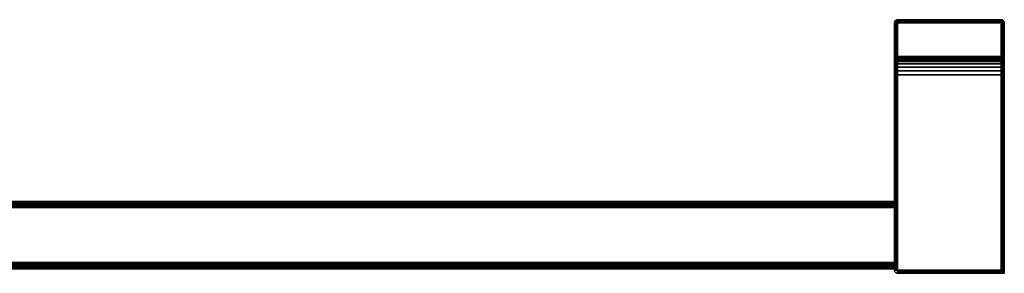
# Model space of a CAD drawing. Header units: millimetres. Extents: x -18 to 628, y -83 to 0.
# Tile 2 of 2: x 305 to 628, y -83 to 0. Entities that reach past the tile are written whole.
import ezdxf

# ---------------------------------------------------------------- set-up
doc = ezdxf.new("R2010")
doc.units = ezdxf.units.MM
doc.layers.add('P-SANR-FIXT', color=6, linetype='Continuous', lineweight=30)

# ---------------------------------------------------------------- blocks, each defined once
blk = doc.blocks.new('FamilyGeomCombination_347448-_3D_')
at = {"layer": 'P-SANR-FIXT'}
mesh = blk.add_polyface(dxfattribs=at)
corners = [(593, 0, 1100), (627, 0, 1100), (627, 0, 1051), (593, 0, 1051)]
mesh.append_faces([[corners[k] for k in face] for face in [(0, 1, 2, 3)]])
mesh = blk.add_polyface(dxfattribs=at)
corners = [(593, -82, 1100), (627, -82, 1100), (627, 0, 1100), (593, 0, 1100)]
mesh.append_faces([[corners[k] for k in face] for face in [(0, 1, 2, 3)]])
mesh = blk.add_polyface(dxfattribs=at)
corners = [(593, 0, 1051), (592.74, -0.03, 1051), (592.5, -0.13, 1051), (592.29, -0.29, 1051), (592.13, -0.5, 1051), (592.03, -0.74, 1051), (592, -1, 1051), (592, -1, 1099), (592.03, -0.74, 1099.26), (592.13, -0.5, 1099.5), (592.29, -0.29, 1099.71), (592.5, -0.13, 1099.87), (592.74, -0.03, 1099.97), (593, 0, 1100)]
mesh.append_faces([[corners[k] for k in face] for face in [(8, 9, 4, 5), (3, 4, 9, 10), (11, 12, 1, 2), (2, 3, 10, 11)]], dxfattribs={"vtx1": -1, "vtx3": -1})
mesh.append_faces([[corners[k] for k in face] for face in [(5, 6, 7, 8), (12, 13, 0, 1)]], dxfattribs={"vtx3": -1})
mesh = blk.add_polyface(dxfattribs=at)
corners = [(593, 0, 1100), (592.74, -0.03, 1099.97), (592.5, -0.13, 1099.87), (592.29, -0.29, 1099.71), (592.13, -0.5, 1099.5), (592.03, -0.74, 1099.26), (592, -1, 1099), (592, -61.5, 1099), (592, -79.5, 1099), (592, -82, 1099), (592.03, -82, 1099.26), (592.13, -82, 1099.5), (592.29, -82, 1099.71), (592.5, -82, 1099.87), (592.74, -82, 1099.97), (593, -82, 1100)]
mesh.append_faces([[corners[k] for k in face] for face in [(1, 14, 15, 0)]], dxfattribs={"vtx0": -1})
mesh.append_faces([[corners[k] for k in face] for face in [(4, 7, 3)]], dxfattribs={"vtx0": -1, "vtx1": -1})
mesh.append_faces([[corners[k] for k in face] for face in [(12, 3, 7)]], dxfattribs={"vtx0": -1, "vtx1": -1, "vtx2": -1})
mesh.append_faces([[corners[k] for k in face] for face in [(7, 10, 11), (7, 11, 12), (3, 12, 13, 2), (2, 13, 14, 1)]], dxfattribs={"vtx0": -1, "vtx2": -1})
mesh.append_faces([[corners[k] for k in face] for face in [(6, 7, 5)]], dxfattribs={"vtx1": -1})
mesh.append_faces([[corners[k] for k in face] for face in [(4, 5, 7)]], dxfattribs={"vtx1": -1, "vtx2": -1})
mesh.append_faces([[corners[k] for k in face] for face in [(8, 9, 10, 7)]], dxfattribs={"vtx2": -1})
mesh = blk.add_polyface(dxfattribs=at)
corners = [(592, -1, 1099), (592, -1, 1051), (592, -12, 1051), (592, -12, 1082), (592, -12.2, 1083.55), (592, -12.8, 1085), (592, -13.76, 1086.24), (592, -15, 1087.2), (592, -16.45, 1087.8), (592, -18, 1088), (592, -61.5, 1088), (592, -60.98, 1088.07), (592, -60.5, 1088.27), (592, -60.09, 1088.59), (592, -59.77, 1089), (592, -59.57, 1089.48), (592, -59.5, 1090), (592, -59.5, 1097), (592, -59.57, 1097.52), (592, -59.77, 1098), (592, -60.09, 1098.41), (592, -60.5, 1098.73), (592, -60.98, 1098.93), (592, -61.5, 1099), (592, -82, 1088), (592, -82, 1099), (592, -79.5, 1099), (592, -80.02, 1098.93), (592, -80.5, 1098.73), (592, -80.91, 1098.41), (592, -81.23, 1098), (592, -81.43, 1097.52), (592, -81.5, 1097), (592, -81.5, 1090), (592, -81.43, 1089.48), (592, -81.23, 1089), (592, -80.91, 1088.59), (592, -80.5, 1088.27), (592, -80.02, 1088.07), (592, -79.5, 1088)]
mesh.append_faces([[corners[k] for k in face] for face in [(3, 1, 2)]], dxfattribs={"vtx0": -1})
mesh.append_faces([[corners[k] for k in face] for face in [(18, 9, 17), (19, 9, 18), (14, 9, 13), (12, 9, 11), (9, 0, 8), (30, 25, 29), (35, 24, 34)]], dxfattribs={"vtx0": -1, "vtx1": -1})
mesh.append_faces([[corners[k] for k in face] for face in [(9, 15, 16), (9, 14, 15), (9, 19, 20), (25, 30, 31), (24, 35, 36)]], dxfattribs={"vtx0": -1, "vtx2": -1})
mesh.append_faces([[corners[k] for k in face] for face in [(26, 27, 25)]], dxfattribs={"vtx1": -1})
mesh.append_faces([[corners[k] for k in face] for face in [(16, 17, 9), (21, 22, 0), (5, 6, 0), (4, 5, 0), (12, 13, 9), (7, 8, 0), (6, 7, 0), (28, 29, 25), (27, 28, 25), (31, 32, 25), (36, 37, 24), (37, 38, 24), (33, 34, 24)]], dxfattribs={"vtx1": -1, "vtx2": -1})
mesh.append_faces([[corners[k] for k in face] for face in [(20, 21, 0, 9)]], dxfattribs={"vtx1": -1, "vtx2": -1, "vtx3": -1})
mesh.append_faces([[corners[k] for k in face] for face in [(3, 4, 0, 1), (24, 25, 32, 33)]], dxfattribs={"vtx1": -1, "vtx3": -1})
mesh.append_faces([[corners[k] for k in face] for face in [(22, 23, 0), (9, 10, 11), (38, 39, 24)]], dxfattribs={"vtx2": -1})
mesh = blk.add_polyface(dxfattribs=at)
corners = [(592, -1, 1051), (592.03, -1, 1050.74), (592.13, -1, 1050.5), (592.29, -1, 1050.29), (592.5, -1, 1050.13), (592.74, -1, 1050.03), (593, -1, 1050), (593, -12, 1050), (592.74, -12, 1050.03), (592.5, -12, 1050.13), (592.29, -12, 1050.29), (592.13, -12, 1050.5), (592.03, -12, 1050.74), (592, -12, 1051)]
mesh.append_faces([[corners[k] for k in face] for face in [(0, 1, 12, 13), (7, 8, 5, 6)]], dxfattribs={"vtx1": -1})
mesh.append_faces([[corners[k] for k in face] for face in [(1, 2, 11, 12), (10, 11, 2, 3), (3, 4, 9, 10), (4, 5, 8, 9)]], dxfattribs={"vtx1": -1, "vtx3": -1})
mesh = blk.add_polyface(dxfattribs=at)
corners = [(593, -1, 1050), (593, -0.74, 1050.03), (593, -0.5, 1050.13), (593, -0.29, 1050.29), (593, -0.13, 1050.5), (593, -0.03, 1050.74), (593, 0, 1051), (627, 0, 1051), (627, -0.03, 1050.74), (627, -0.13, 1050.5), (627, -0.29, 1050.29), (627, -0.5, 1050.13), (627, -0.74, 1050.03), (627, -1, 1050)]
mesh.append_faces([[corners[k] for k in face] for face in [(8, 5, 6, 7)]], dxfattribs={"vtx0": -1})
mesh.append_faces([[corners[k] for k in face] for face in [(12, 1, 2, 11), (11, 2, 3, 10), (9, 4, 5, 8), (4, 9, 10, 3)]], dxfattribs={"vtx0": -1, "vtx2": -1})
mesh.append_faces([[corners[k] for k in face] for face in [(13, 0, 1, 12)]], dxfattribs={"vtx2": -1})
mesh = blk.add_polyface(dxfattribs=at)
corners = [(593, -1, 1050), (627, -1, 1050), (627, -12, 1050), (593, -12, 1050)]
mesh.append_faces([[corners[k] for k in face] for face in [(0, 1, 2, 3)]])
mesh = blk.add_polyface(dxfattribs=at)
corners = [(628, -1, 1051), (627.97, -0.74, 1051), (627.87, -0.5, 1051), (627.71, -0.29, 1051), (627.5, -0.13, 1051), (627.26, -0.03, 1051), (627, 0, 1051), (627, 0, 1100), (627.26, -0.03, 1099.97), (627.5, -0.13, 1099.87), (627.71, -0.29, 1099.71), (627.87, -0.5, 1099.5), (627.97, -0.74, 1099.26), (628, -1, 1099)]
mesh.append_faces([[corners[k] for k in face] for face in [(8, 5, 6, 7)]], dxfattribs={"vtx0": -1})
mesh.append_faces([[corners[k] for k in face] for face in [(12, 1, 2, 11), (11, 2, 3, 10), (9, 4, 5, 8), (4, 9, 10, 3)]], dxfattribs={"vtx0": -1, "vtx2": -1})
mesh.append_faces([[corners[k] for k in face] for face in [(13, 0, 1, 12)]], dxfattribs={"vtx2": -1})
mesh = blk.add_polyface(dxfattribs=at)
corners = [(628, -1, 1099), (627.97, -0.74, 1099.26), (627.87, -0.5, 1099.5), (627.71, -0.29, 1099.71), (627.5, -0.13, 1099.87), (627.26, -0.03, 1099.97), (627, 0, 1100), (627, -82, 1100), (627.22, -82.22, 1099.97), (627.44, -82.44, 1099.9), (627.65, -82.65, 1099.76), (627.82, -82.82, 1099.57), (627.95, -82.95, 1099.31), (628, -83, 1099)]
mesh.append_faces([[corners[k] for k in face] for face in [(13, 1, 12), (10, 4, 9), (9, 5, 8), (4, 10, 3)]], dxfattribs={"vtx0": -1, "vtx1": -1})
mesh.append_faces([[corners[k] for k in face] for face in [(12, 1, 2), (11, 2, 3), (2, 11, 12), (3, 10, 11), (9, 4, 5), (8, 5, 6)]], dxfattribs={"vtx0": -1, "vtx2": -1})
mesh.append_faces([[corners[k] for k in face] for face in [(0, 1, 13)]], dxfattribs={"vtx1": -1})
mesh.append_faces([[corners[k] for k in face] for face in [(6, 7, 8)]], dxfattribs={"vtx2": -1})
mesh = blk.add_polyface(dxfattribs=at)
corners = [(628, -12, 1051), (627.97, -12, 1050.74), (627.87, -12, 1050.5), (627.71, -12, 1050.29), (627.5, -12, 1050.13), (627.26, -12, 1050.03), (627, -12, 1050), (627, -1, 1050), (627.26, -1, 1050.03), (627.5, -1, 1050.13), (627.71, -1, 1050.29), (627.87, -1, 1050.5), (627.97, -1, 1050.74), (628, -1, 1051)]
mesh.append_faces([[corners[k] for k in face] for face in [(0, 1, 12, 13), (7, 8, 5, 6)]], dxfattribs={"vtx1": -1})
mesh.append_faces([[corners[k] for k in face] for face in [(1, 2, 11, 12), (10, 11, 2, 3), (3, 4, 9, 10), (4, 5, 8, 9)]], dxfattribs={"vtx1": -1, "vtx3": -1})
mesh = blk.add_polyface(dxfattribs=at)
corners = [(628, -83, 1099), (628, -83, 1088), (628, -18, 1088), (628, -16.45, 1087.8), (628, -15, 1087.2), (628, -13.76, 1086.24), (628, -12.8, 1085), (628, -12.2, 1083.55), (628, -12, 1082), (628, -12, 1051), (628, -1, 1051), (628, -1, 1099)]
mesh.append_faces([[corners[k] for k in face] for face in [(4, 11, 3), (3, 11, 2)]], dxfattribs={"vtx0": -1, "vtx1": -1})
mesh.append_faces([[corners[k] for k in face] for face in [(11, 4, 5)]], dxfattribs={"vtx0": -1, "vtx2": -1})
mesh.append_faces([[corners[k] for k in face] for face in [(7, 8, 11), (6, 7, 11), (5, 6, 11)]], dxfattribs={"vtx1": -1, "vtx2": -1})
mesh.append_faces([[corners[k] for k in face] for face in [(0, 1, 2, 11)]], dxfattribs={"vtx2": -1})
mesh.append_faces([[corners[k] for k in face] for face in [(8, 9, 10, 11)]], dxfattribs={"vtx3": -1})
mesh = blk.add_polyface(dxfattribs=at)
corners = [(592, -12, 1051), (592.03, -12.26, 1051), (592.13, -12.5, 1051), (592.29, -12.71, 1051), (592.5, -12.87, 1051), (592.74, -12.97, 1051), (593, -13, 1051), (593, -13, 1082), (592.74, -12.97, 1082), (592.5, -12.87, 1082), (592.29, -12.71, 1082), (592.13, -12.5, 1082), (592.03, -12.26, 1082), (592, -12, 1082)]
mesh.append_faces([[corners[k] for k in face] for face in [(8, 5, 6, 7)]], dxfattribs={"vtx0": -1})
mesh.append_faces([[corners[k] for k in face] for face in [(3, 10, 11, 2), (9, 4, 5, 8)]], dxfattribs={"vtx0": -1, "vtx2": -1})
mesh.append_faces([[corners[k] for k in face] for face in [(0, 1, 12, 13)]], dxfattribs={"vtx1": -1})
mesh.append_faces([[corners[k] for k in face] for face in [(1, 2, 11, 12), (9, 10, 3, 4)]], dxfattribs={"vtx1": -1, "vtx3": -1})
mesh = blk.add_polyface(dxfattribs=at)
corners = [(592, -12, 1082), (592.03, -12.26, 1082), (592.13, -12.5, 1082), (592.29, -12.71, 1082), (592.5, -12.87, 1082), (592.74, -12.97, 1082), (593, -13, 1082), (593, -13.17, 1083.29), (593, -13.67, 1084.5), (593, -14.46, 1085.54), (593, -15.5, 1086.33), (593, -16.71, 1086.83), (593, -18, 1087), (592.74, -18, 1087.03), (592.5, -18, 1087.13), (592.29, -18, 1087.29), (592.13, -18, 1087.5), (592.03, -18, 1087.74), (592, -18, 1088), (592, -16.45, 1087.8), (592, -15, 1087.2), (592, -13.76, 1086.24), (592, -12.8, 1085), (592, -12.2, 1083.55), (592.21, -14.19, 1085.81), (592.56, -14.89, 1086.05)]
mesh.append_faces([[corners[k] for k in face] for face in [(22, 24, 21), (14, 25, 13), (11, 25, 10)]], dxfattribs={"vtx0": -1, "vtx1": -1})
mesh.append_faces([[corners[k] for k in face] for face in [(24, 22, 1), (25, 24, 4), (24, 25, 15), (11, 13, 25), (5, 8, 25), (20, 24, 17)]], dxfattribs={"vtx0": -1, "vtx1": -1, "vtx2": -1})
mesh.append_faces([[corners[k] for k in face] for face in [(1, 22, 23), (24, 1, 2), (25, 4, 5), (5, 7, 8), (24, 15, 16), (24, 20, 21), (17, 19, 20), (24, 16, 17), (24, 2, 3), (25, 14, 15), (25, 9, 10)]], dxfattribs={"vtx0": -1, "vtx2": -1})
mesh.append_faces([[corners[k] for k in face] for face in [(18, 19, 17)]], dxfattribs={"vtx1": -1})
mesh.append_faces([[corners[k] for k in face] for face in [(3, 4, 24), (8, 9, 25)]], dxfattribs={"vtx1": -1, "vtx2": -1})
mesh.append_faces([[corners[k] for k in face] for face in [(23, 0, 1), (5, 6, 7), (11, 12, 13)]], dxfattribs={"vtx2": -1})
mesh = blk.add_polyface(dxfattribs=at)
corners = [(593, -13, 1051), (593, -12.97, 1050.74), (593, -12.87, 1050.5), (593, -12.71, 1050.29), (593, -12.5, 1050.13), (593, -12.26, 1050.03), (593, -12, 1050), (627, -12, 1050), (627, -12.26, 1050.03), (627, -12.5, 1050.13), (627, -12.71, 1050.29), (627, -12.87, 1050.5), (627, -12.97, 1050.74), (627, -13, 1051)]
mesh.append_faces([[corners[k] for k in face] for face in [(8, 5, 6, 7)]], dxfattribs={"vtx0": -1})
mesh.append_faces([[corners[k] for k in face] for face in [(12, 1, 2, 11), (11, 2, 3, 10), (9, 4, 5, 8), (4, 9, 10, 3)]], dxfattribs={"vtx0": -1, "vtx2": -1})
mesh.append_faces([[corners[k] for k in face] for face in [(12, 13, 0, 1)]], dxfattribs={"vtx3": -1})
mesh = blk.add_polyface(dxfattribs=at)
corners = [(628, -18, 1088), (627.97, -18, 1087.74), (627.87, -18, 1087.5), (627.71, -18, 1087.29), (627.5, -18, 1087.13), (627.26, -18, 1087.03), (627, -18, 1087), (627, -16.71, 1086.83), (627, -15.5, 1086.33), (627, -14.46, 1085.54), (627, -13.67, 1084.5), (627, -13.17, 1083.29), (627, -13, 1082), (627.26, -12.97, 1082), (627.5, -12.87, 1082), (627.71, -12.71, 1082), (627.87, -12.5, 1082), (627.97, -12.26, 1082), (628, -12, 1082), (628, -12.2, 1083.55), (628, -12.8, 1085), (628, -13.76, 1086.24), (628, -15, 1087.2), (628, -16.45, 1087.8), (627.79, -14.19, 1085.81), (627.44, -13.95, 1085.11)]
mesh.append_faces([[corners[k] for k in face] for face in [(22, 24, 21), (23, 1, 22), (16, 24, 15), (15, 25, 14), (14, 25, 13), (11, 25, 10)]], dxfattribs={"vtx0": -1, "vtx1": -1})
mesh.append_faces([[corners[k] for k in face] for face in [(22, 1, 24), (25, 24, 4), (11, 13, 25), (5, 8, 25), (24, 25, 15), (20, 24, 17)]], dxfattribs={"vtx0": -1, "vtx1": -1, "vtx2": -1})
mesh.append_faces([[corners[k] for k in face] for face in [(24, 2, 3), (25, 4, 5), (5, 7, 8), (24, 1, 2), (24, 20, 21), (25, 9, 10)]], dxfattribs={"vtx0": -1, "vtx2": -1})
mesh.append_faces([[corners[k] for k in face] for face in [(0, 1, 23), (18, 19, 17)]], dxfattribs={"vtx1": -1})
mesh.append_faces([[corners[k] for k in face] for face in [(3, 4, 24), (19, 20, 17), (16, 17, 24), (8, 9, 25)]], dxfattribs={"vtx1": -1, "vtx2": -1})
mesh.append_faces([[corners[k] for k in face] for face in [(5, 6, 7), (11, 12, 13)]], dxfattribs={"vtx2": -1})
mesh = blk.add_polyface(dxfattribs=at)
corners = [(628, -12, 1082), (627.97, -12.26, 1082), (627.87, -12.5, 1082), (627.71, -12.71, 1082), (627.5, -12.87, 1082), (627.26, -12.97, 1082), (627, -13, 1082), (627, -13, 1051), (627.26, -12.97, 1051), (627.5, -12.87, 1051), (627.71, -12.71, 1051), (627.87, -12.5, 1051), (627.97, -12.26, 1051), (628, -12, 1051)]
mesh.append_faces([[corners[k] for k in face] for face in [(8, 5, 6, 7)]], dxfattribs={"vtx0": -1})
mesh.append_faces([[corners[k] for k in face] for face in [(12, 1, 2, 11), (11, 2, 3, 10), (9, 4, 5, 8), (4, 9, 10, 3)]], dxfattribs={"vtx0": -1, "vtx2": -1})
mesh.append_faces([[corners[k] for k in face] for face in [(12, 13, 0, 1)]], dxfattribs={"vtx3": -1})
mesh = blk.add_polyface(dxfattribs=at)
corners = [(593, -18, 1087), (593, -16.71, 1086.83), (593, -15.5, 1086.33), (593, -14.46, 1085.54), (593, -13.67, 1084.5), (593, -13.17, 1083.29), (593, -13, 1082), (627, -13, 1082), (627, -13.17, 1083.29), (627, -13.67, 1084.5), (627, -14.46, 1085.54), (627, -15.5, 1086.33), (627, -16.71, 1086.83), (627, -18, 1087)]
mesh.append_faces([[corners[k] for k in face] for face in [(7, 8, 5, 6)]], dxfattribs={"vtx1": -1})
mesh.append_faces([[corners[k] for k in face] for face in [(11, 12, 1, 2), (2, 3, 10, 11), (8, 9, 4, 5), (3, 4, 9, 10)]], dxfattribs={"vtx1": -1, "vtx3": -1})
mesh.append_faces([[corners[k] for k in face] for face in [(12, 13, 0, 1)]], dxfattribs={"vtx3": -1})
mesh = blk.add_polyface(dxfattribs=at)
corners = [(593, -13, 1051), (627, -13, 1051), (627, -13, 1082), (593, -13, 1082)]
mesh.append_faces([[corners[k] for k in face] for face in [(0, 1, 2, 3)]])
mesh = blk.add_polyface(dxfattribs=at)
corners = [(592, -18, 1088), (592.03, -18, 1087.74), (592.13, -18, 1087.5), (592.29, -18, 1087.29), (592.5, -18, 1087.13), (592.74, -18, 1087.03), (593, -18, 1087), (593, -82, 1087), (592.74, -82, 1087.03), (592.5, -82, 1087.13), (592.29, -82, 1087.29), (592.13, -82, 1087.5), (592.03, -82, 1087.74), (592, -82, 1088), (592, -79.5, 1088), (592, -61.5, 1088)]
mesh.append_faces([[corners[k] for k in face] for face in [(8, 5, 6, 7)]], dxfattribs={"vtx0": -1})
mesh.append_faces([[corners[k] for k in face] for face in [(11, 15, 10)]], dxfattribs={"vtx0": -1, "vtx1": -1})
mesh.append_faces([[corners[k] for k in face] for face in [(3, 10, 15)]], dxfattribs={"vtx0": -1, "vtx1": -1, "vtx2": -1})
mesh.append_faces([[corners[k] for k in face] for face in [(15, 11, 12), (15, 2, 3), (10, 3, 4, 9), (9, 4, 5, 8)]], dxfattribs={"vtx0": -1, "vtx2": -1})
mesh.append_faces([[corners[k] for k in face] for face in [(1, 2, 15)]], dxfattribs={"vtx1": -1, "vtx2": -1})
mesh.append_faces([[corners[k] for k in face] for face in [(15, 0, 1)]], dxfattribs={"vtx2": -1})
mesh.append_faces([[corners[k] for k in face] for face in [(12, 13, 14, 15)]], dxfattribs={"vtx3": -1})
mesh = blk.add_polyface(dxfattribs=at)
corners = [(593, -18, 1087), (627, -18, 1087), (627, -82, 1087), (593, -82, 1087)]
mesh.append_faces([[corners[k] for k in face] for face in [(0, 1, 2, 3)]])
mesh = blk.add_polyface(dxfattribs=at)
corners = [(627, -18, 1087), (627.26, -18, 1087.03), (627.5, -18, 1087.13), (627.71, -18, 1087.29), (627.87, -18, 1087.5), (627.97, -18, 1087.74), (628, -18, 1088), (628, -83, 1088), (627.95, -82.95, 1087.69), (627.82, -82.82, 1087.43), (627.65, -82.65, 1087.24), (627.44, -82.44, 1087.1), (627.22, -82.22, 1087.03), (627, -82, 1087)]
mesh.append_faces([[corners[k] for k in face] for face in [(5, 8, 4), (2, 11, 1)]], dxfattribs={"vtx0": -1, "vtx1": -1})
mesh.append_faces([[corners[k] for k in face] for face in [(5, 7, 8), (4, 8, 9), (2, 10, 11), (1, 11, 12), (10, 2, 3)]], dxfattribs={"vtx0": -1, "vtx2": -1})
mesh.append_faces([[corners[k] for k in face] for face in [(3, 4, 9), (9, 10, 3), (12, 13, 1)]], dxfattribs={"vtx1": -1, "vtx2": -1})
mesh.append_faces([[corners[k] for k in face] for face in [(5, 6, 7), (13, 0, 1)]], dxfattribs={"vtx2": -1})
mesh = blk.add_polyface(dxfattribs=at)
corners = [(592, -61.5, 1088), (18, -61.5, 1088), (18, -60.98, 1088.07), (18, -60.5, 1088.27), (18, -60.09, 1088.59), (18, -59.77, 1089), (18, -59.57, 1089.48), (18, -59.5, 1090), (592, -59.5, 1090), (592, -59.57, 1089.48), (592, -59.77, 1089), (592, -60.09, 1088.59), (592, -60.5, 1088.27), (592, -60.98, 1088.07)]
mesh.append_faces([[corners[k] for k in face] for face in [(9, 6, 7, 8)]], dxfattribs={"vtx0": -1})
mesh.append_faces([[corners[k] for k in face] for face in [(13, 2, 3, 12), (12, 3, 4, 11), (10, 5, 6, 9), (5, 10, 11, 4)]], dxfattribs={"vtx0": -1, "vtx2": -1})
mesh.append_faces([[corners[k] for k in face] for face in [(0, 1, 2, 13)]], dxfattribs={"vtx2": -1})
mesh = blk.add_polyface(dxfattribs=at)
corners = [(18, -59.5, 1090), (18, -59.5, 1097), (592, -59.5, 1097), (592, -59.5, 1090)]
mesh.append_faces([[corners[k] for k in face] for face in [(0, 1, 2, 3)]])
mesh = blk.add_polyface(dxfattribs=at)
corners = [(18, -61.5, 1099), (592, -61.5, 1099), (592, -60.98, 1098.93), (592, -60.5, 1098.73), (592, -60.09, 1098.41), (592, -59.77, 1098), (592, -59.57, 1097.52), (592, -59.5, 1097), (18, -59.5, 1097), (18, -59.57, 1097.52), (18, -59.77, 1098), (18, -60.09, 1098.41), (18, -60.5, 1098.73), (18, -60.98, 1098.93)]
mesh.append_faces([[corners[k] for k in face] for face in [(2, 13, 0, 1)]], dxfattribs={"vtx0": -1})
mesh.append_faces([[corners[k] for k in face] for face in [(6, 9, 10, 5), (5, 10, 11, 4), (3, 12, 13, 2), (12, 3, 4, 11)]], dxfattribs={"vtx0": -1, "vtx2": -1})
mesh.append_faces([[corners[k] for k in face] for face in [(6, 7, 8, 9)]], dxfattribs={"vtx3": -1})
mesh = blk.add_polyface(dxfattribs=at)
corners = [(18, -79.5, 1088), (18, -61.5, 1088), (592, -61.5, 1088), (592, -79.5, 1088)]
mesh.append_faces([[corners[k] for k in face] for face in [(0, 1, 2, 3)]])
mesh = blk.add_polyface(dxfattribs=at)
corners = [(18, -61.5, 1099), (18, -79.5, 1099), (592, -79.5, 1099), (592, -61.5, 1099)]
mesh.append_faces([[corners[k] for k in face] for face in [(0, 1, 2, 3)]])
mesh = blk.add_polyface(dxfattribs=at)
corners = [(18, -79.5, 1088), (592, -79.5, 1088), (592, -80.02, 1088.07), (592, -80.5, 1088.27), (592, -80.91, 1088.59), (592, -81.23, 1089), (592, -81.43, 1089.48), (592, -81.5, 1090), (18, -81.5, 1090), (18, -81.43, 1089.48), (18, -81.23, 1089), (18, -80.91, 1088.59), (18, -80.5, 1088.27), (18, -80.02, 1088.07)]
mesh.append_faces([[corners[k] for k in face] for face in [(2, 13, 0, 1)]], dxfattribs={"vtx0": -1})
mesh.append_faces([[corners[k] for k in face] for face in [(6, 9, 10, 5), (5, 10, 11, 4), (3, 12, 13, 2), (12, 3, 4, 11)]], dxfattribs={"vtx0": -1, "vtx2": -1})
mesh.append_faces([[corners[k] for k in face] for face in [(7, 8, 9, 6)]], dxfattribs={"vtx2": -1})
mesh = blk.add_polyface(dxfattribs=at)
corners = [(592, -79.5, 1099), (18, -79.5, 1099), (18, -80.02, 1098.93), (18, -80.5, 1098.73), (18, -80.91, 1098.41), (18, -81.23, 1098), (18, -81.43, 1097.52), (18, -81.5, 1097), (592, -81.5, 1097), (592, -81.43, 1097.52), (592, -81.23, 1098), (592, -80.91, 1098.41), (592, -80.5, 1098.73), (592, -80.02, 1098.93)]
mesh.append_faces([[corners[k] for k in face] for face in [(9, 6, 7, 8)]], dxfattribs={"vtx0": -1})
mesh.append_faces([[corners[k] for k in face] for face in [(13, 2, 3, 12), (12, 3, 4, 11), (10, 5, 6, 9), (5, 10, 11, 4)]], dxfattribs={"vtx0": -1, "vtx2": -1})
mesh.append_faces([[corners[k] for k in face] for face in [(0, 1, 2, 13)]], dxfattribs={"vtx2": -1})
mesh = blk.add_polyface(dxfattribs=at)
corners = [(592, -81.5, 1090), (592, -81.5, 1097), (18, -81.5, 1097), (18, -81.5, 1090)]
mesh.append_faces([[corners[k] for k in face] for face in [(0, 1, 2, 3)]])
mesh = blk.add_polyface(dxfattribs=at)
corners = [(592, -82, 1088), (592.03, -82.26, 1088), (592.13, -82.5, 1088), (592.29, -82.71, 1088), (592.5, -82.87, 1088), (592.74, -82.97, 1088), (593, -83, 1088), (593, -83, 1099), (592.74, -82.97, 1099), (592.5, -82.87, 1099), (592.29, -82.71, 1099), (592.13, -82.5, 1099), (592.03, -82.26, 1099), (592, -82, 1099)]
mesh.append_faces([[corners[k] for k in face] for face in [(0, 1, 12, 13), (7, 8, 5, 6)]], dxfattribs={"vtx1": -1})
mesh.append_faces([[corners[k] for k in face] for face in [(1, 2, 11, 12), (10, 11, 2, 3), (3, 4, 9, 10), (4, 5, 8, 9)]], dxfattribs={"vtx1": -1, "vtx3": -1})
mesh = blk.add_polyface(dxfattribs=at)
corners = [(593, -83, 1099), (628, -83, 1099), (627.95, -82.95, 1099.31), (627.82, -82.82, 1099.57), (627.65, -82.65, 1099.76), (627.44, -82.44, 1099.9), (627.22, -82.22, 1099.97), (627, -82, 1100), (593, -82, 1100), (593, -82.26, 1099.97), (593, -82.5, 1099.87), (593, -82.71, 1099.71), (593, -82.87, 1099.5), (593, -82.97, 1099.26)]
mesh.append_faces([[corners[k] for k in face] for face in [(1, 13, 0)]], dxfattribs={"vtx0": -1})
mesh.append_faces([[corners[k] for k in face] for face in [(7, 9, 6), (3, 12, 2)]], dxfattribs={"vtx0": -1, "vtx1": -1})
mesh.append_faces([[corners[k] for k in face] for face in [(2, 12, 13), (11, 3, 4), (13, 1, 2)]], dxfattribs={"vtx0": -1, "vtx2": -1})
mesh.append_faces([[corners[k] for k in face] for face in [(8, 9, 7)]], dxfattribs={"vtx1": -1})
mesh.append_faces([[corners[k] for k in face] for face in [(9, 10, 5), (5, 6, 9), (4, 5, 10), (10, 11, 4), (11, 12, 3)]], dxfattribs={"vtx1": -1, "vtx2": -1})
mesh = blk.add_polyface(dxfattribs=at)
corners = [(628, -83, 1088), (593, -83, 1088), (593, -82.97, 1087.74), (593, -82.87, 1087.5), (593, -82.71, 1087.29), (593, -82.5, 1087.13), (593, -82.26, 1087.03), (593, -82, 1087), (627, -82, 1087), (627.22, -82.22, 1087.03), (627.44, -82.44, 1087.1), (627.65, -82.65, 1087.24), (627.82, -82.82, 1087.43), (627.95, -82.95, 1087.69)]
mesh.append_faces([[corners[k] for k in face] for face in [(8, 6, 7)]], dxfattribs={"vtx0": -1})
mesh.append_faces([[corners[k] for k in face] for face in [(0, 2, 13), (11, 5, 10), (10, 6, 9), (5, 11, 4)]], dxfattribs={"vtx0": -1, "vtx1": -1})
mesh.append_faces([[corners[k] for k in face] for face in [(13, 2, 3), (12, 3, 4), (3, 12, 13), (4, 11, 12), (10, 5, 6), (6, 8, 9)]], dxfattribs={"vtx0": -1, "vtx2": -1})
mesh.append_faces([[corners[k] for k in face] for face in [(1, 2, 0)]], dxfattribs={"vtx1": -1})
mesh = blk.add_polyface(dxfattribs=at)
corners = [(628, -83, 1099), (593, -83, 1099), (593, -83, 1088), (628, -83, 1088)]
mesh.append_faces([[corners[k] for k in face] for face in [(0, 1, 2, 3)]])

msp = doc.modelspace()

# ---------------------------------------------------------------- block references
at = {"color": 9, "lineweight": 30}
msp.add_blockref('FamilyGeomCombination_347448-_3D_', (0, 0), dxfattribs=at)

doc.saveas('drawing.dxf')
